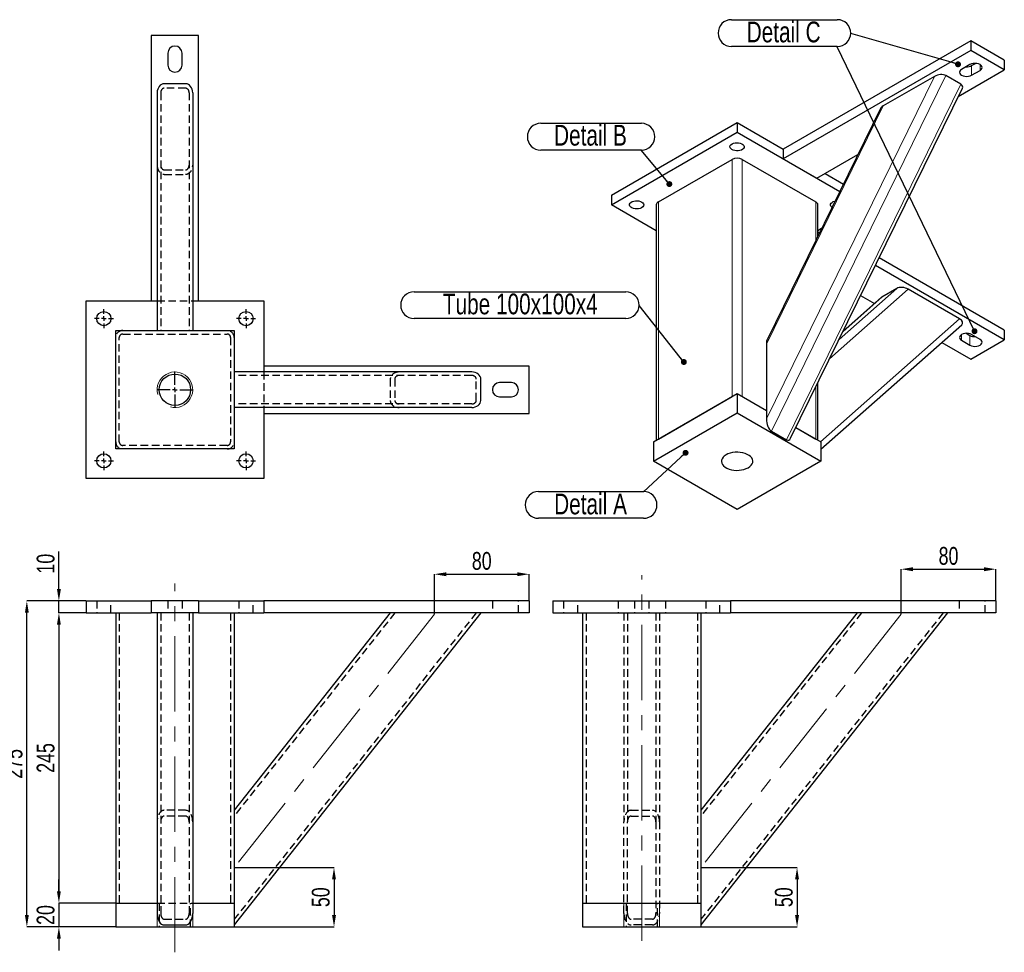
# Model space of a CAD drawing. Header units: millimetres. Extents: x 0 to 841, y 0 to 594.
# Tile 3 of 14: x 141 to 307, y 127 to 284. Entities that reach past the tile are written whole.
import ezdxf

# ---------------------------------------------------------------- set-up
doc = ezdxf.new("R2010")
doc.units = ezdxf.units.MM
doc.header["$PDSIZE"] = -1
doc.linetypes.add('CENTERX2', pattern=[20.32, 12.7, -2.54, 2.54, -2.54])
doc.linetypes.add('HIDDEN', pattern=[1.905, 1.27, -0.635])
for name, color, linetype in [('COTES', 1, 'Continuous'), ('NOTES', 6, 'Continuous'), ('TRAIT-MIXTES', 3, 'CENTERX2'), ('TRAIT-TIRET', 2, 'HIDDEN')]:
    doc.layers.add(name, color=color, linetype=linetype)
doc.layers.add('TRAIT-FORT', color=4, linetype='Continuous', lineweight=25)
doc.styles.add('SLDTEXTSTYLE0', font='TXT', dxfattribs={"width": 0.75})
doc.dimstyles.new('SLDDIMSTYLE0', dxfattribs={"dimtxt": 3, "dimasz": 2, "dimexe": 0, "dimexo": 0.0625, "dimgap": 0.75, "dimtad": 1, "dimlfac": 5, "dimrnd": 1e-09, "dimzin": 12, "dimdsep": 46, "dimtxsty": 'SLDTEXTSTYLE0', "dimsah": 1, "dimcen": 0.09, "dimadec": 0, "dimazin": 3, "dimtfac": 1, "dimtofl": 0, "dimtmove": 0, "dimatfit": 3, "dimfxl": 1, "dimfrac": 2, "dimtolj": 1, "dimtzin": 12, "dimarcsym": 0})
doc.dimstyles.new('SLDDIMSTYLE1', dxfattribs={"dimtxt": 3, "dimasz": 2, "dimexe": 0, "dimexo": 0.0625, "dimgap": 0.75, "dimtad": 1, "dimlfac": 5, "dimrnd": 1e-09, "dimzin": 12, "dimdsep": 46, "dimtxsty": 'SLDTEXTSTYLE0', "dimsah": 1, "dimcen": 0.09, "dimadec": 0, "dimazin": 3, "dimtfac": 1, "dimtmove": 0, "dimatfit": 0, "dimfxl": 1, "dimfrac": 2, "dimtolj": 1, "dimtzin": 12, "dimarcsym": 0})
doc.dimstyles.new('SLDDIMSTYLE2', dxfattribs={"dimtxt": 0.18, "dimasz": 1, "dimexe": 0, "dimexo": 0.0625, "dimgap": 0, "dimtad": 0, "dimtih": 1, "dimtoh": 1, "dimdec": 0, "dimrnd": 1e-09, "dimzin": 0, "dimdsep": 46, "dimtxsty": 'Standard', "dimblk1": 'DOT', "dimblk2": 'DOT', "dimsah": 1, "dimcen": 0.09, "dimadec": 0, "dimazin": 0, "dimtfac": 1, "dimtdec": 0, "dimtofl": 0, "dimtmove": 0, "dimatfit": 3, "dimldrblk": 'DOT', "dimfxl": 1, "dimfrac": 2, "dimtolj": 1, "dimtzin": 0, "dimarcsym": 0})

# ---------------------------------------------------------------- blocks, each defined once
blk = doc.blocks.new('_D_47')
at = {"layer": 'COTES', "color": 0, "lineweight": -2, "transparency": 16777216}
for p, q in [((177.1, 140.92), (193.9, 140.92)), ((193.9, 138.92), (193.9, 132.92)), ((177.1, 130.92), (193.9, 130.92))]:
    blk.add_line(p, q, dxfattribs=at)
at = {"layer": 'COTES', "color": 0, "transparency": 16777216}
for points in [[(193.57, 138.92), (194.23, 138.92), (193.9, 140.92)], [(193.57, 132.92), (194.23, 132.92), (193.9, 130.92)]]:
    blk.add_solid(points, dxfattribs=at)
at = {"layer": 'Defpoints', "color": 0, "transparency": 16777216}
for p in [(177.04, 140.92), (177.04, 130.92), (193.9, 130.92)]:
    blk.add_point(p, dxfattribs=at)
at = {"layer": 'COTES', "color": 0, "transparency": 16777216, "insert": (190.15, 135.92), "char_height": 3, "attachment_point": 2, "rotation": 90, "style": 'SLDTEXTSTYLE0'}
blk.add_mtext('\\A1;50', dxfattribs=at)
blk = doc.blocks.new('_D_48')
at = {"layer": 'COTES', "color": 0, "lineweight": -2, "transparency": 16777216}
for p, q in [((210.84, 183.73), (210.84, 190.43)), ((212.84, 190.43), (224.84, 190.43)), ((226.84, 185.98), (226.84, 190.43))]:
    blk.add_line(p, q, dxfattribs=at)
at = {"layer": 'COTES', "color": 0, "transparency": 16777216}
for points in [[(212.84, 190.76), (212.84, 190.1), (210.84, 190.43)], [(224.84, 190.76), (224.84, 190.1), (226.84, 190.43)]]:
    blk.add_solid(points, dxfattribs=at)
at = {"layer": 'Defpoints', "color": 0, "transparency": 16777216}
for p in [(226.84, 190.43), (226.84, 185.92), (210.84, 183.67)]:
    blk.add_point(p, dxfattribs=at)
at = {"layer": 'COTES', "color": 0, "transparency": 16777216, "insert": (218.84, 194.18), "char_height": 3, "attachment_point": 2, "style": 'SLDTEXTSTYLE0'}
blk.add_mtext('\\A1;80', dxfattribs=at)
blk = doc.blocks.new('_D_49')
at = {"layer": 'COTES', "color": 0, "lineweight": -2, "transparency": 16777216}
for p, q in [((151.98, 185.92), (142.04, 185.92)), ((142.04, 132.92), (142.04, 183.92)), ((156.98, 130.92), (142.04, 130.92))]:
    blk.add_line(p, q, dxfattribs=at)
at = {"layer": 'COTES', "color": 0, "transparency": 16777216}
for points in [[(141.71, 183.92), (142.37, 183.92), (142.04, 185.92)], [(141.71, 132.92), (142.37, 132.92), (142.04, 130.92)]]:
    blk.add_solid(points, dxfattribs=at)
at = {"layer": 'Defpoints', "color": 0, "transparency": 16777216}
for p in [(142.04, 185.92), (152.04, 185.92), (157.04, 130.92)]:
    blk.add_point(p, dxfattribs=at)
at = {"layer": 'COTES', "color": 0, "transparency": 16777216, "insert": (138.29, 158.42), "char_height": 3, "attachment_point": 2, "rotation": 90, "style": 'SLDTEXTSTYLE0'}
blk.add_mtext('\\A1;275', dxfattribs=at)
blk = doc.blocks.new('_D_50')
at = {"layer": 'COTES', "color": 0, "lineweight": -2, "transparency": 16777216}
for p, q in [((147.45, 136.92), (147.45, 138.92)), ((156.98, 134.92), (147.45, 134.92)), ((147.45, 134.92), (147.45, 130.92)), ((156.98, 130.92), (147.45, 130.92)), ((147.45, 128.92), (147.45, 126.92))]:
    blk.add_line(p, q, dxfattribs=at)
at = {"layer": 'COTES', "color": 0, "transparency": 16777216}
for points in [[(147.12, 136.92), (147.78, 136.92), (147.45, 134.92)], [(147.12, 128.92), (147.78, 128.92), (147.45, 130.92)]]:
    blk.add_solid(points, dxfattribs=at)
at = {"layer": 'Defpoints', "color": 0, "transparency": 16777216}
for p in [(157.04, 134.92), (147.45, 130.92), (157.04, 130.92)]:
    blk.add_point(p, dxfattribs=at)
at = {"layer": 'COTES', "color": 0, "transparency": 16777216, "insert": (143.7, 132.92), "char_height": 3, "attachment_point": 2, "rotation": 90, "style": 'SLDTEXTSTYLE0'}
blk.add_mtext('\\A1;20', dxfattribs=at)
blk = doc.blocks.new('_D_51')
at = {"layer": 'COTES', "color": 0, "lineweight": -2, "transparency": 16777216}
for p, q in [((151.98, 183.92), (147.45, 183.92)), ((147.45, 181.92), (147.45, 136.92)), ((156.98, 134.92), (147.45, 134.92))]:
    blk.add_line(p, q, dxfattribs=at)
at = {"layer": 'COTES', "color": 0, "transparency": 16777216}
for points in [[(147.12, 181.92), (147.78, 181.92), (147.45, 183.92)], [(147.12, 136.92), (147.78, 136.92), (147.45, 134.92)]]:
    blk.add_solid(points, dxfattribs=at)
at = {"layer": 'Defpoints', "color": 0, "transparency": 16777216}
for p in [(152.04, 183.92), (147.45, 134.92), (157.04, 134.92)]:
    blk.add_point(p, dxfattribs=at)
at = {"layer": 'COTES', "color": 0, "transparency": 16777216, "insert": (143.7, 159.42), "char_height": 3, "attachment_point": 2, "rotation": 90, "style": 'SLDTEXTSTYLE0'}
blk.add_mtext('\\A1;245', dxfattribs=at)
blk = doc.blocks.new('_D_52')
at = {"layer": 'COTES', "color": 0, "lineweight": -2, "transparency": 16777216}
for p, q in [((147.45, 187.92), (147.45, 194.28)), ((151.98, 185.92), (147.45, 185.92)), ((147.45, 183.92), (147.45, 185.92)), ((151.98, 183.92), (147.45, 183.92)), ((147.45, 181.92), (147.45, 179.92))]:
    blk.add_line(p, q, dxfattribs=at)
at = {"layer": 'COTES', "color": 0, "transparency": 16777216}
for points in [[(147.12, 187.92), (147.78, 187.92), (147.45, 185.92)], [(147.12, 181.92), (147.78, 181.92), (147.45, 183.92)]]:
    blk.add_solid(points, dxfattribs=at)
at = {"layer": 'Defpoints', "color": 0, "transparency": 16777216}
for p in [(152.04, 185.92), (147.45, 183.92), (152.04, 183.92)]:
    blk.add_point(p, dxfattribs=at)
at = {"layer": 'COTES', "color": 0, "transparency": 16777216, "insert": (143.7, 192.21), "char_height": 3, "attachment_point": 2, "rotation": 90, "style": 'SLDTEXTSTYLE0'}
blk.add_mtext('\\A1;10', dxfattribs=at)
blk = doc.blocks.new('SW_NOTE_34')
at = {"layer": 'NOTES', "color": 0}
for p, q in [((-17.74, 0.05), (0, 0.05)), ((0, -4.48), (-17.74, -4.48))]:
    blk.add_line(p, q, dxfattribs=at)
for centre, start, end in [((-17.74, -2.22), 90, 270), ((0, -2.22), 270, 90)]:
    blk.add_arc(centre, 2.26, start, end, dxfattribs=at)
at = {"layer": 'NOTES', "color": 0, "insert": (-8.95, -0.31), "char_height": 3.5, "attachment_point": 2, "style": 'SLDTEXTSTYLE0'}
blk.add_mtext('Detail A', dxfattribs=at)
blk = doc.blocks.new('_Dot')
at = {"color": 0, "linetype": 'ByBlock', "lineweight": -2}
blk.add_line((-0.5, 0), (-1, 0), dxfattribs=at)
at = {"color": 0, "linetype": 'ByBlock', "const_width": 0.5}
blk.add_lwpolyline([(-0.25, 0, 1), (0.25, 0, 1)], format="xyb", close=True, dxfattribs=at)
blk = doc.blocks.new('SW_NOTE_35')
at = {"layer": 'NOTES', "color": 0}
for p, q in [((-16.98, 4.57), (0, 4.57)), ((0, 0.05), (-16.98, 0.05))]:
    blk.add_line(p, q, dxfattribs=at)
for centre, start, end in [((-16.98, 2.31), 90, 270), ((0, 2.31), 270, 90)]:
    blk.add_arc(centre, 2.26, start, end, dxfattribs=at)
at = {"layer": 'NOTES', "color": 0, "insert": (-8.59, 4.31), "char_height": 3.5, "attachment_point": 2, "style": 'SLDTEXTSTYLE0'}
blk.add_mtext('Detail B', dxfattribs=at)
blk = doc.blocks.new('SW_NOTE_36')
at = {"layer": 'NOTES', "color": 0}
for p, q in [((-37.99, 2.31), (-2.26, 2.31)), ((-2.26, -2.22), (-37.99, -2.22))]:
    blk.add_line(p, q, dxfattribs=at)
for centre, start, end in [((-37.99, 0.05), 90, 270), ((-2.26, 0.05), 270, 90)]:
    blk.add_arc(centre, 2.26, start, end, dxfattribs=at)
at = {"layer": 'NOTES', "color": 0, "insert": (-20.06, 2), "char_height": 3.5, "attachment_point": 2, "style": 'SLDTEXTSTYLE0'}
blk.add_mtext('Tube 100x100x4', dxfattribs=at)
blk = doc.blocks.new('SW_NOTE_37')
at = {"layer": 'NOTES', "color": 0}
for p, q in [((-20.13, 2.31), (-2.26, 2.31)), ((-2.26, -2.22), (-20.13, -2.22))]:
    blk.add_line(p, q, dxfattribs=at)
for centre, start, end in [((-20.13, 0.05), 90, 270), ((-2.26, 0.05), 270, 90)]:
    blk.add_arc(centre, 2.26, start, end, dxfattribs=at)
at = {"layer": 'NOTES', "color": 0, "insert": (-11.32, 1.99), "char_height": 3.5, "attachment_point": 2, "style": 'SLDTEXTSTYLE0'}
blk.add_mtext('Detail C', dxfattribs=at)
blk = doc.blocks.new('SW_CENTERMARKSYMBOL_42')
at = {"layer": 'TRAIT-MIXTES', "color": 0}
for p, q in [((0, 0.8), (0, 3.05)), ((-0.8, 0), (-3.05, 0)), ((0, 0), (-0.4, 0)), ((0, 0), (0, 0.4)), ((0, 0), (0, -0.4)), ((0, 0), (0.4, 0)), ((0.8, 0), (3.05, 0)), ((0, -0.8), (0, -3.05))]:
    blk.add_line(p, q, dxfattribs=at)
blk = doc.blocks.new('SW_CENTERMARKSYMBOL_43')
at = {"layer": 'TRAIT-MIXTES', "color": 0}
for p, q in [((-0.8, 0), (-1.6, 0)), ((0, 0), (-0.4, 0)), ((0, 0.8), (0, 1.6)), ((0, 0), (0, 0.4)), ((0, 0), (0, -0.4)), ((0, 0), (0.4, 0)), ((0.8, 0), (1.6, 0)), ((0, -0.8), (0, -1.6))]:
    blk.add_line(p, q, dxfattribs=at)
blk = doc.blocks.new('SW_CENTERMARKSYMBOL_44')
at = {"layer": 'TRAIT-MIXTES', "color": 0}
for p, q in [((-0.8, 0), (-1.6, 0)), ((0, 0), (-0.4, 0)), ((0, 0.8), (0, 1.6)), ((0, 0), (0, 0.4)), ((0, 0), (0, -0.4)), ((0, 0), (0.4, 0)), ((0.8, 0), (1.6, 0)), ((0, -0.8), (0, -1.6))]:
    blk.add_line(p, q, dxfattribs=at)
blk = doc.blocks.new('SW_CENTERMARKSYMBOL_45')
at = {"layer": 'TRAIT-MIXTES', "color": 0}
for p, q in [((-0.8, 0), (-1.6, 0)), ((0, 0), (-0.4, 0)), ((0, 0.8), (0, 1.6)), ((0, 0), (0, 0.4)), ((0, 0), (0, -0.4)), ((0, 0), (0.4, 0)), ((0.8, 0), (1.6, 0)), ((0, -0.8), (0, -1.6))]:
    blk.add_line(p, q, dxfattribs=at)
blk = doc.blocks.new('SW_CENTERMARKSYMBOL_46')
at = {"layer": 'TRAIT-MIXTES', "color": 0}
for p, q in [((-0.8, 0), (-1.6, 0)), ((0, 0), (-0.4, 0)), ((0, 0.8), (0, 1.6)), ((0, 0), (0, 0.4)), ((0, 0), (0, -0.4)), ((0, 0), (0.4, 0)), ((0.8, 0), (1.6, 0)), ((0, -0.8), (0, -1.6))]:
    blk.add_line(p, q, dxfattribs=at)
blk = doc.blocks.new('_D_98')
at = {"layer": 'COTES', "color": 0, "lineweight": -2, "transparency": 16777216}
for p, q in [((255.91, 140.92), (272.08, 140.92)), ((272.08, 138.92), (272.08, 132.92)), ((255.91, 130.92), (272.08, 130.92))]:
    blk.add_line(p, q, dxfattribs=at)
at = {"layer": 'COTES', "color": 0, "transparency": 16777216}
for points in [[(271.74, 138.92), (272.41, 138.92), (272.08, 140.92)], [(271.74, 132.92), (272.41, 132.92), (272.08, 130.92)]]:
    blk.add_solid(points, dxfattribs=at)
at = {"layer": 'Defpoints', "color": 0, "transparency": 16777216}
for p in [(255.85, 140.92), (255.85, 130.92), (272.08, 130.92)]:
    blk.add_point(p, dxfattribs=at)
at = {"layer": 'COTES', "color": 0, "transparency": 16777216, "insert": (268.33, 135.92), "char_height": 3, "attachment_point": 2, "rotation": 90, "style": 'SLDTEXTSTYLE0'}
blk.add_mtext('\\A1;50', dxfattribs=at)
blk = doc.blocks.new('_D_99')
at = {"layer": 'COTES', "color": 0, "lineweight": -2, "transparency": 16777216}
for p, q in [((289.65, 183.73), (289.65, 191.28)), ((291.65, 191.28), (303.65, 191.28)), ((305.65, 185.98), (305.65, 191.28))]:
    blk.add_line(p, q, dxfattribs=at)
at = {"layer": 'COTES', "color": 0, "transparency": 16777216}
for points in [[(291.65, 191.61), (291.65, 190.94), (289.65, 191.28)], [(303.65, 191.61), (303.65, 190.94), (305.65, 191.28)]]:
    blk.add_solid(points, dxfattribs=at)
at = {"layer": 'Defpoints', "color": 0, "transparency": 16777216}
for p in [(305.65, 191.28), (305.65, 185.92), (289.65, 183.67)]:
    blk.add_point(p, dxfattribs=at)
at = {"layer": 'COTES', "color": 0, "transparency": 16777216, "insert": (297.65, 195.03), "char_height": 3, "attachment_point": 2, "style": 'SLDTEXTSTYLE0'}
blk.add_mtext('\\A1;80', dxfattribs=at)

msp = doc.modelspace()

# ---------------------------------------------------------------- linework, layer by layer
at = {"lineweight": 18}
for p, q in [((301.5525, 276.2817), (301.5525, 274.6487)), ((302.9667, 276.4448), (302.9667, 275.4651)), ((295.2728, 274.4524), (266.9042, 216.6451)), ((297.2031, 274.587), (267.7528, 214.5755)), ((299.7486, 273.1175), (270.2984, 213.1059)), ((286.6189, 269.4566), (266.9042, 229.2835)), ((261.106, 260.4432), (261.106, 220.4327)), ((262.803, 260.4432), (262.803, 220.4327)), ((248.6609, 253.2588), (248.6609, 213.2483)), ((275.2481, 253.2588), (275.2481, 246.7909)), ((290.8616, 238.5304), (277.5808, 226.8016)), ((288.9313, 238.6651), (279.1739, 230.0478)), ((286.3857, 237.1955), (279.8483, 231.422)), ((299.5154, 233.5347), (276.0323, 212.7956)), ((299.8554, 230.8892), (299.8554, 229.9095)), ((301.2696, 230.7262), (301.2696, 229.0931)), ((275.2481, 222.0481), (275.2481, 213.2483)), ((164.0413, 134.9184), (164.0413, 130.9184)), ((170.0413, 134.9184), (170.0413, 130.9184)), ((242.8513, 134.9184), (242.8513, 130.9184)), ((248.8513, 134.9184), (248.8513, 130.9184))]:
    msp.add_line(p, q, dxfattribs=at)
msp.add_arc((167.0413, 221.5674), 3, 255, 195, dxfattribs=at)
at = {"layer": 'TRAIT-FORT', "lineweight": 25}
for p, q in [((171.0413, 281.3674), (163.0413, 281.3674)), ((163.0413, 281.3674), (163.0413, 236.5674)), ((171.0413, 236.5674), (171.0413, 281.3674)), ((301.4111, 280.4454), (269.7327, 262.1579)), ((301.4111, 280.4454), (301.4111, 278.8123)), ((307.0679, 277.1798), (301.4111, 280.4454)), ((165.8413, 278.3674), (165.8413, 276.3674)), ((168.2413, 276.3674), (168.2413, 278.3674)), ((301.4111, 278.8123), (269.7327, 260.5248)), ((307.0679, 275.5467), (301.4111, 278.8123)), ((301.2696, 276.4448), (299.8554, 275.6284)), ((301.5525, 276.2817), (302.1845, 276.6466)), ((307.0679, 277.1798), (307.0679, 275.5467)), ((295.2728, 274.4524), (286.6189, 269.4566)), ((299.7486, 273.1175), (297.2031, 274.587)), ((299.3022, 271.0637), (307.0679, 275.5467)), ((301.5525, 274.6487), (302.9667, 275.4651)), ((168.8413, 273.2164), (165.2413, 273.2164)), ((164.0413, 271.6866), (164.0413, 231.5674)), ((170.0413, 271.6866), (170.0413, 231.5674)), ((270.9896, 213.3704), (299.9855, 272.4562)), ((286.1488, 269.0036), (267.0615, 230.109)), ((240.7413, 254.402), (261.9545, 266.6481)), ((261.9545, 266.6481), (261.9545, 265.0151)), ((261.9545, 266.6481), (269.7327, 262.1579)), ((240.7413, 252.7689), (261.9545, 265.0151)), ((261.9545, 265.0151), (279.2824, 255.0118)), ((269.7327, 262.1579), (269.7327, 260.5248)), ((275.3895, 257.2592), (282.3601, 261.2832)), ((248.6609, 253.2588), (261.106, 260.4432)), ((262.803, 260.4432), (275.2481, 253.2588)), ((269.7327, 260.5248), (275.3895, 257.2592)), ((276.804, 258.0757), (279.907, 256.2844)), ((240.7413, 254.402), (240.7413, 252.7689)), ((248.3094, 248.3999), (240.7413, 252.7689)), ((248.3094, 252.7689), (248.3094, 213.0454)), ((275.5996, 247.5071), (275.5996, 252.7689)), ((276.2109, 248.7529), (275.5996, 248.3999)), ((275.8482, 248.0139), (275.5996, 248.1574)), ((307.0679, 231.6242), (285.9346, 243.8242)), ((307.0679, 229.9911), (285.3101, 242.5517)), ((288.9313, 238.6651), (286.3857, 237.1955)), ((299.5154, 233.5347), (290.8616, 238.5304)), ((152.0413, 236.5674), (164.0413, 236.5674)), ((152.0413, 206.5674), (152.0413, 236.5674)), ((163.0413, 236.5674), (164.0413, 236.5674)), ((170.0413, 236.5674), (182.0413, 236.5674)), ((170.0413, 236.5674), (171.0413, 236.5674)), ((182.0413, 236.5674), (182.0413, 224.5674)), ((286.2625, 237.1079), (279.8666, 231.4594)), ((282.8125, 237.4622), (285.1414, 236.1178)), ((157.0413, 231.5674), (177.0413, 231.5674)), ((157.0413, 211.5674), (157.0413, 231.5674)), ((177.0413, 231.5674), (177.0413, 211.5674)), ((276.0966, 211.511), (299.8719, 232.508)), ((300.6376, 231.091), (301.2696, 230.7262)), ((307.0679, 231.6242), (307.0679, 229.9911)), ((296.5208, 229.5486), (301.4111, 226.7255)), ((299.8554, 229.9095), (301.2696, 229.0931)), ((301.4111, 226.7255), (307.0679, 229.9911)), ((302.9667, 230.0728), (301.5525, 230.8892)), ((266.9042, 229.2835), (266.9042, 216.6451)), ((217.1605, 224.5674), (177.0413, 224.5674)), ((182.0413, 225.5674), (182.0413, 224.5674)), ((226.8413, 225.5674), (182.0413, 225.5674)), ((226.8413, 217.5674), (226.8413, 225.5674)), ((218.6903, 219.7674), (218.6903, 223.3674)), ((223.8413, 222.7674), (221.8413, 222.7674)), ((275.5996, 213.0454), (275.5996, 222.7643)), ((221.8413, 220.3674), (223.8413, 220.3674)), ((247.8124, 212.7584), (261.9545, 220.9225)), ((248.6609, 213.2483), (261.106, 220.4327)), ((261.9545, 220.9225), (261.9545, 217.6563)), ((261.9545, 220.9225), (266.9042, 218.0651)), ((262.803, 220.4327), (266.9042, 218.0651)), ((217.1605, 218.5674), (177.0413, 218.5674)), ((182.0413, 218.5674), (182.0413, 206.5674)), ((182.0413, 218.5674), (182.0413, 217.5674)), ((182.0413, 217.5674), (226.8413, 217.5674)), ((247.8124, 209.4923), (261.9545, 217.6563)), ((261.9545, 217.6563), (276.0966, 209.4923)), ((267.7528, 214.5755), (270.2984, 213.1059)), ((271.883, 215.1909), (276.0966, 212.7584)), ((271.883, 215.1909), (275.2481, 213.2483)), ((177.0413, 211.5674), (157.0413, 211.5674)), ((247.8124, 212.7584), (247.8124, 209.4923)), ((276.0966, 212.7584), (276.0966, 209.4923)), ((261.9545, 201.3282), (247.8124, 209.4923)), ((276.0966, 209.4923), (261.9545, 201.3282)), ((182.0413, 206.5674), (152.0413, 206.5674)), ((152.0413, 185.9184), (152.0413, 183.9184)), ((152.0413, 185.9184), (163.0413, 185.9184)), ((163.0413, 185.9184), (163.0413, 183.9184)), ((171.0413, 185.9184), (163.0413, 185.9184)), ((171.0413, 185.9184), (182.0413, 185.9184)), ((171.0413, 185.9184), (171.0413, 183.9184)), ((182.0413, 185.9184), (182.0413, 183.9184)), ((226.8413, 185.9184), (182.0413, 185.9184)), ((226.8413, 185.9184), (226.8413, 183.9184)), ((230.8513, 185.9184), (230.8513, 183.9184)), ((230.8513, 185.9184), (260.8513, 185.9184)), ((260.8513, 185.9184), (260.8513, 183.9184)), ((305.6513, 185.9184), (260.8513, 185.9184)), ((305.6513, 185.9184), (305.6513, 183.9184)), ((152.0413, 183.9184), (163.0413, 183.9184)), ((157.0413, 183.9184), (157.0413, 134.9184)), ((171.0413, 183.9184), (163.0413, 183.9184)), ((164.0413, 183.9184), (164.0413, 133.1794)), ((170.0413, 183.9184), (170.0413, 133.1794)), ((171.0413, 183.9184), (182.0413, 183.9184)), ((177.0413, 183.9184), (177.0413, 134.9184)), ((218.6903, 183.9184), (177.0413, 131.2446)), ((203.3923, 183.9184), (177.0413, 150.5921)), ((226.8413, 183.9184), (182.0413, 183.9184)), ((230.8513, 183.9184), (260.8513, 183.9184)), ((235.8513, 183.9184), (235.8513, 134.9184)), ((255.8513, 183.9184), (255.8513, 134.9184)), ((282.2023, 183.9184), (255.8513, 150.5921)), ((297.5003, 183.9184), (255.8513, 131.2446)), ((305.6513, 183.9184), (260.8513, 183.9184)), ((157.0413, 134.9184), (157.0413, 130.9184)), ((157.0413, 134.9184), (164.0413, 134.9184)), ((158.2413, 134.9184), (164.0413, 134.9184)), ((170.0413, 134.9184), (177.0413, 134.9184)), ((170.0413, 134.9184), (175.8413, 134.9184)), ((177.0413, 134.9184), (177.0413, 130.9184)), ((235.8513, 134.9184), (255.8513, 134.9184)), ((235.8513, 134.9184), (235.8513, 130.9184)), ((237.0513, 134.9184), (254.6513, 134.9184)), ((255.8513, 134.9184), (255.8513, 130.9184)), ((157.0413, 130.9184), (177.0413, 130.9184)), ((165.2413, 131.2446), (168.8413, 131.2446)), ((235.8513, 130.9184), (255.8513, 130.9184))]:
    msp.add_line(p, q, dxfattribs=at)
at = {"layer": 'TRAIT-FORT', "lineweight": 25, "flags": 128}
for points in [[(302.9667, 275.4651), (303.1574, 275.6085), (303.2773, 275.7756), (303.3182, 275.9549), (303.2773, 276.1342), (303.1574, 276.3013), (302.9667, 276.4448), (302.7182, 276.5549), (302.4287, 276.6241), (302.1182, 276.6477), (301.8076, 276.6241), (301.5182, 276.5549), (301.2696, 276.4448)], [(299.8554, 275.6284), (299.6647, 275.4849), (299.5448, 275.3178), (299.5039, 275.1385), (299.5448, 274.9592), (299.6647, 274.7921), (299.8554, 274.6487), (300.1039, 274.5386), (300.3934, 274.4694), (300.7039, 274.4458), (301.0145, 274.4694), (301.3039, 274.5386), (301.5525, 274.6487)], [(261.106, 263.0557), (261.3436, 263.1621), (261.6197, 263.2311), (261.9168, 263.2582), (262.2163, 263.2419), (262.4993, 263.1831), (262.7481, 263.0855), (262.947, 262.9552), (263.0835, 262.8005), (263.1492, 262.631), (263.1397, 262.4575), (263.0558, 262.2907), (262.9027, 262.1412), (262.69, 262.0185), (262.4311, 261.9301), (262.1422, 261.8816), (261.8416, 261.8762), (261.548, 261.914), (261.28, 261.9929), (261.0544, 262.1077), (260.8853, 262.2513), (260.7834, 262.4147), (260.7551, 262.5876), (260.8021, 262.7591), (260.9216, 262.9185), (261.106, 263.0557)], [(245.8325, 252.2791), (245.5948, 252.1727), (245.3187, 252.1037), (245.0216, 252.0765), (244.7222, 252.0929), (244.4391, 252.1517), (244.1904, 252.2493), (243.9914, 252.3795), (243.8549, 252.5343), (243.7893, 252.7037), (243.7987, 252.8773), (243.8826, 253.0441), (244.0357, 253.1935), (244.2484, 253.3163), (244.5074, 253.4047), (244.7962, 253.4531), (245.0969, 253.4586), (245.3904, 253.4207), (245.6584, 253.3419), (245.8841, 253.227), (246.0531, 253.0834), (246.155, 252.92), (246.1833, 252.7472), (246.1363, 252.5757), (246.0168, 252.4163), (245.8325, 252.2791)], [(277.9743, 252.3462), (277.9326, 252.3795), (277.796, 252.5343), (277.7304, 252.7037), (277.7398, 252.8773), (277.8237, 253.0441), (277.9769, 253.1935), (278.1896, 253.3163), (278.4485, 253.4047), (278.4996, 253.4167)], [(301.5525, 230.8892), (301.3039, 230.9993), (301.0145, 231.0685), (300.7039, 231.0921), (300.3934, 231.0685), (300.1039, 230.9993), (299.8554, 230.8892), (299.6647, 230.7457), (299.5448, 230.5786), (299.5039, 230.3993), (299.5448, 230.2201), (299.6647, 230.053), (299.8554, 229.9095)], [(301.2696, 229.0931), (301.5182, 228.983), (301.8076, 228.9138), (302.1182, 228.8902), (302.4287, 228.9138), (302.7182, 228.983), (302.9667, 229.0931), (303.1574, 229.2366), (303.2773, 229.4036), (303.3182, 229.5829), (303.2773, 229.7622), (303.1574, 229.9293), (302.9667, 230.0728)], [(260.0807, 210.574), (259.7978, 210.3812), (259.5738, 210.1642), (259.4147, 209.9288), (259.3248, 209.6815), (259.3068, 209.429), (259.3609, 209.1783), (259.4858, 208.9362), (259.678, 208.7092), (259.9323, 208.5035), (260.2418, 208.3249), (260.598, 208.1781), (260.9912, 208.0671), (261.4107, 207.995), (261.845, 207.9638), (262.2823, 207.9742), (262.7106, 208.0261), (263.1184, 208.1179), (263.4943, 208.2472), (263.8283, 208.4105), (264.1112, 208.6033), (264.3352, 208.8204), (264.4943, 209.0558), (264.5841, 209.303), (264.6022, 209.5555), (264.5481, 209.8062), (264.4232, 210.0484), (264.231, 210.2754), (263.9767, 210.481), (263.6672, 210.6596), (263.311, 210.8065), (262.9178, 210.9174), (262.4983, 210.9895), (262.064, 211.0208), (261.6267, 211.0103), (261.1984, 210.9585), (260.7906, 210.8666), (260.4146, 210.7373), (260.0807, 210.574)]]:
    msp.add_lwpolyline(points, dxfattribs=at)
at = {"layer": 'TRAIT-FORT', "lineweight": 25}
for centre, radius in [((155.0413, 233.5674), 1.2), ((179.0413, 233.5674), 1.2), ((167.0413, 221.5674), 2.65), ((155.0413, 209.5674), 1.2), ((179.0413, 209.5674), 1.2)]:
    msp.add_circle(centre, radius, dxfattribs=at)
for centre, radius, start, end in [((167.0413, 278.3674), 1.2, 0, 180), ((167.0413, 276.3674), 1.2, 180, 0), ((300.7213, 277.8749), 1.7969, 267.330846, 297.552244), ((261.9545, 258.8055), 1.8444, 62.609672, 117.390328), ((248.91, 252.709), 0.6035, 114.374658, 174.305201), ((274.999, 252.709), 0.6035, 5.694799, 65.625342), ((302.1008, 232.3193), 1.7969, 242.447756, 272.669154), ((221.8413, 221.5674), 1.2, 90, 270), ((223.8413, 221.5674), 1.2, 270, 90)]:
    msp.add_arc(centre, radius, start, end, dxfattribs=at)
for centre, major_axis, ratio, start_param, end_param in [((296.1213, 273.9626), (1.3669, 0.2708), 0.54581146, 0.55745362, 2.12824994), ((165.2413, 271.6866), (0, -1.5298), 0.78441559, 3.14159265, 4.71238898), ((168.8413, 271.6866), (0, -1.5298), 0.78441559, 1.57079633, 3.14159265), ((298.6669, 272.493), (1.3669, 0.2708), 0.54581146, 5.8885581, 6.84063892), ((287.4675, 268.9668), (1.3669, 0.2708), 0.54581146, 2.12824994, 2.74696544), ((290.0131, 238.0406), (1.3669, -0.2708), 0.54581146, 1.01334271, 2.58413904), ((287.4675, 236.5711), (1.3669, -0.2708), 0.54581146, 2.58413904, 2.74696544), ((298.6669, 233.0448), (1.3669, -0.2708), 0.54581146, 5.8885581, 7.29652802), ((267.7528, 228.7937), (-0.3262, 1.6467), 0.47568327, 0.55745362, 1.17616911), ((217.1605, 223.3674), (-1.5298, 0), 0.78441559, 3.14159265, 4.71238898), ((217.1605, 219.7674), (-1.5298, 0), 0.78441559, 1.57079633, 3.14159265), ((267.7528, 216.1553), (-0.3262, 1.6467), 0.47568327, 1.17616911, 2.74696544), ((270.2984, 214.6857), (-0.3262, 1.6467), 0.47568327, 2.74696544, 3.69904627), ((165.2413, 133.1794), (0, -1.9347), 0.62023558, 4.71238898, 6.28318531), ((168.8413, 133.1794), (0, -1.9347), 0.62023558, 0, 1.57079633)]:
    msp.add_ellipse(centre, major_axis=major_axis, ratio=ratio, start_param=start_param, end_param=end_param, dxfattribs=at)
at = {"layer": 'TRAIT-MIXTES', "lineweight": 18}
for p, q in [((245.8513, 128.5641), (245.8513, 190.2876)), ((167.0413, 126.6252), (167.0413, 188.8727)), ((210.8413, 183.6654), (177.0413, 140.9184)), ((289.6513, 183.6654), (255.8513, 140.9184))]:
    msp.add_line(p, q, dxfattribs=at)
at = {"layer": 'TRAIT-TIRET'}
for p, q in [((164.6413, 271.6866), (164.6413, 231.5674)), ((168.8413, 272.4515), (165.2413, 272.4515)), ((169.4413, 271.6866), (169.4413, 231.5674)), ((165.2413, 258.6833), (168.8413, 258.6833)), ((165.2413, 257.9184), (168.8413, 257.9184)), ((164.0413, 236.5674), (170.0413, 236.5674)), ((157.6413, 212.7674), (157.6413, 230.3674)), ((158.2413, 230.9674), (175.8413, 230.9674)), ((176.4413, 230.3674), (176.4413, 212.7674)), ((182.0413, 224.5674), (182.0413, 218.5674)), ((217.1605, 223.9674), (177.0413, 223.9674)), ((203.3923, 223.3674), (203.3923, 219.7674)), ((204.1572, 223.3674), (204.1572, 219.7674)), ((217.9254, 219.7674), (217.9254, 223.3674)), ((217.1605, 219.1674), (177.0413, 219.1674)), ((175.8413, 212.1674), (158.2413, 212.1674)), ((153.8413, 185.9184), (153.8413, 183.9184)), ((156.2413, 183.9184), (156.2413, 185.9184)), ((165.8413, 185.9184), (165.8413, 183.9184)), ((168.2413, 185.9184), (168.2413, 183.9184)), ((177.8413, 185.9184), (177.8413, 183.9184)), ((180.2413, 183.9184), (180.2413, 185.9184)), ((220.6413, 185.9184), (220.6413, 183.9184)), ((225.0413, 183.9184), (225.0413, 185.9184)), ((232.6513, 185.9184), (232.6513, 183.9184)), ((235.0513, 183.9184), (235.0513, 185.9184)), ((241.8513, 185.9184), (241.8513, 183.9184)), ((244.6513, 185.9184), (244.6513, 183.9184)), ((247.0513, 185.9184), (247.0513, 183.9184)), ((249.8513, 185.9184), (249.8513, 183.9184)), ((256.6513, 185.9184), (256.6513, 183.9184)), ((259.0513, 183.9184), (259.0513, 185.9184)), ((299.4513, 185.9184), (299.4513, 183.9184)), ((303.8513, 183.9184), (303.8513, 185.9184)), ((157.6413, 183.9184), (157.6413, 134.9184)), ((164.6413, 183.9184), (164.6413, 133.1794)), ((169.4413, 183.9184), (169.4413, 133.1794)), ((176.4413, 183.9184), (176.4413, 134.9184)), ((217.9254, 183.9184), (177.0413, 132.212)), ((204.1572, 183.9184), (177.0413, 149.6248)), ((236.4513, 183.9184), (236.4513, 134.9184)), ((242.8513, 183.9184), (242.8513, 148.6574)), ((243.4513, 183.9184), (243.4513, 148.6574)), ((248.2513, 183.9184), (248.2513, 148.6574)), ((248.8513, 183.9184), (248.8513, 148.6574)), ((255.2513, 183.9184), (255.2513, 134.9184)), ((282.9672, 183.9184), (255.8513, 149.6248)), ((296.7354, 183.9184), (255.8513, 132.212)), ((168.8413, 150.5921), (165.2413, 150.5921)), ((168.8413, 149.6248), (165.2413, 149.6248)), ((244.0513, 150.5921), (247.6513, 150.5921)), ((244.0513, 149.6248), (247.6513, 149.6248)), ((242.8513, 133.1794), (242.8513, 148.6574)), ((243.4513, 133.1794), (243.4513, 148.6574)), ((248.2513, 148.6574), (248.2513, 133.1794)), ((248.8513, 148.6574), (248.8513, 133.1794)), ((164.0413, 134.9184), (170.0413, 134.9184)), ((164.3913, 134.9184), (164.3913, 130.9184)), ((169.6913, 130.9184), (169.6913, 134.9184)), ((243.2013, 134.9184), (243.2013, 130.9184)), ((248.5013, 130.9184), (248.5013, 134.9184)), ((165.2413, 132.212), (168.8413, 132.212)), ((247.6513, 132.212), (244.0513, 132.212)), ((247.6513, 131.2446), (244.0513, 131.2446))]:
    msp.add_line(p, q, dxfattribs=at)
for centre, radius, start, end in [((158.2413, 230.3674), 1.2, 90, 180), ((175.8413, 230.3674), 1.2, 0, 90), ((158.2413, 230.3674), 0.6, 90, 180), ((175.8413, 230.3674), 0.6, 0, 90), ((158.2413, 212.7674), 1.2, 180, 270), ((158.2413, 212.7674), 0.6, 180, 270), ((175.8413, 212.7674), 1.2, 270, 0), ((175.8413, 212.7674), 0.6, 270, 0)]:
    msp.add_arc(centre, radius, start, end, dxfattribs=at)
for centre, major_axis, ratio, start_param, end_param in [((165.2413, 271.6866), (0, -0.7649), 0.78441559, 3.14159265, 4.71238898), ((168.8413, 271.6866), (0, -0.7649), 0.78441559, 1.57079633, 3.14159265), ((165.2413, 259.4482), (0, -1.5298), 0.78441559, 4.71238898, 6.28318531), ((165.2413, 259.4482), (0, -0.7649), 0.78441559, 4.71238898, 6.28318531), ((168.8413, 259.4482), (0, -0.7649), 0.78441559, 0, 1.57079633), ((168.8413, 259.4482), (0, -1.5298), 0.78441559, 0, 1.57079633), ((204.9221, 223.3674), (-1.5298, 0), 0.78441559, 4.71238898, 6.28318531), ((204.9221, 223.3674), (-0.7649, 0), 0.78441559, 4.71238898, 6.28318531), ((217.1605, 223.3674), (-0.7649, 0), 0.78441559, 3.14159265, 4.71238898), ((204.9221, 219.7674), (-1.5298, 0), 0.78441559, 0, 1.57079633), ((204.9221, 219.7674), (-0.7649, 0), 0.78441559, 0, 1.57079633), ((217.1605, 219.7674), (-0.7649, 0), 0.78441559, 1.57079633, 3.14159265), ((165.2413, 148.6574), (0, -1.9347), 0.62023558, 3.14159265, 4.71238898), ((165.2413, 148.6574), (0, -0.9674), 0.62023558, 3.14159265, 4.71238898), ((168.8413, 148.6574), (0, -1.9347), 0.62023558, 1.57079633, 3.14159265), ((168.8413, 148.6574), (0, -0.9674), 0.62023558, 1.57079633, 3.14159265), ((244.0513, 148.6574), (0, -1.9347), 0.62023558, 3.14159265, 4.71238898), ((244.0513, 148.6574), (0, -0.9674), 0.62023558, 3.14159265, 4.71238898), ((247.6513, 148.6574), (0, -1.9347), 0.62023558, 1.57079633, 3.14159265), ((247.6513, 148.6574), (0, -0.9674), 0.62023558, 1.57079633, 3.14159265), ((165.2413, 133.1794), (0, -0.9674), 0.62023558, 4.71238898, 6.28318531), ((168.8413, 133.1794), (0, -0.9674), 0.62023558, 0, 1.57079633), ((244.0513, 133.1794), (0, -1.9347), 0.62023558, 4.71238898, 6.28318531), ((244.0513, 133.1794), (0, -0.9674), 0.62023558, 4.71238898, 6.28318531), ((247.6513, 133.1794), (0, -1.9347), 0.62023558, 0, 1.57079633), ((247.6513, 133.1794), (0, -0.9674), 0.62023558, 0, 1.57079633)]:
    msp.add_ellipse(centre, major_axis=major_axis, ratio=ratio, start_param=start_param, end_param=end_param, dxfattribs=at)

# ---------------------------------------------------------------- block references
at = {"layer": 'NOTES'}
for name, p in [('SW_NOTE_37', (281.1321, 281.7062)), ('SW_NOTE_35', (245.7862, 261.9577)), ('SW_NOTE_36', (245.4088, 235.7942)), ('SW_NOTE_34', (246.1635, 204.3477))]:
    msp.add_blockref(name, p, dxfattribs=at)
at = {"layer": 'TRAIT-MIXTES'}
for name, p in [('SW_CENTERMARKSYMBOL_46', (155.0413, 233.5674)), ('SW_CENTERMARKSYMBOL_45', (179.0413, 233.5674)), ('SW_CENTERMARKSYMBOL_42', (167.0413, 221.5674)), ('SW_CENTERMARKSYMBOL_43', (155.0413, 209.5674)), ('SW_CENTERMARKSYMBOL_44', (179.0413, 209.5674))]:
    msp.add_blockref(name, p, dxfattribs=at)

# ---------------------------------------------------------------- dimensions: what is measured, and where the dimension line sits
at = {"layer": 'COTES'}
for base, p1, p2, picture, middle in [((305.6513, 191.277), (289.6513, 183.6654), (305.6513, 185.9184), '_D_99', (297.6513, 191.277)), ((226.8413, 190.4316), (210.8413, 183.6654), (226.8413, 185.9184), '_D_48', (218.8413, 190.4316))]:
    dim = msp.add_linear_dim(base=base, p1=p1, p2=p2, dimstyle='SLDDIMSTYLE0', dxfattribs=at)
    dim.commit()
    dim.dimension.update_dxf_attribs({"geometry": picture, "text_midpoint": middle, "dimtype": 160})
for base, p1, p2, dimstyle, picture, middle in [((147.4513, 183.9184), (152.0413, 185.9184), (152.0413, 183.9184), 'SLDDIMSTYLE1', '_D_52', (147.4513, 192.2142)), ((142.0413, 185.9184), (157.0413, 130.9184), (152.0413, 185.9184), 'SLDDIMSTYLE0', '_D_49', (142.0413, 158.4184)), ((147.4513, 134.9184), (152.0413, 183.9184), (157.0413, 134.9184), 'SLDDIMSTYLE0', '_D_51', (147.4513, 159.4184)), ((193.899, 130.9184), (177.0413, 140.9184), (177.0413, 130.9184), 'SLDDIMSTYLE1', '_D_47', (193.899, 135.9184)), ((272.0767, 130.9184), (255.8513, 140.9184), (255.8513, 130.9184), 'SLDDIMSTYLE1', '_D_98', (272.0767, 135.9184)), ((147.4513, 130.9184), (157.0413, 134.9184), (157.0413, 130.9184), 'SLDDIMSTYLE1', '_D_50', (147.4513, 132.9184))]:
    dim = msp.add_linear_dim(base=base, p1=p1, p2=p2, angle=90, dimstyle=dimstyle, dxfattribs=at)
    dim.commit()
    dim.dimension.update_dxf_attribs({"geometry": picture, "text_midpoint": middle, "dimtype": 160})

# ---------------------------------------------------------------- leaders
at = {"layer": 'NOTES'}
for points in [[(299.2518, 276.4885), (281.1321, 281.7062)], [(302.0423, 231.441), (278.8679, 279.442)], [(250.515, 256.2733), (245.7862, 261.9577)], [(252.9652, 226.246), (245.4088, 235.7942)], [(253.2534, 210.9251), (246.1635, 204.3477)]]:
    msp.add_leader(points, dimstyle='SLDDIMSTYLE2', dxfattribs=at)

doc.saveas('drawing.dxf')
